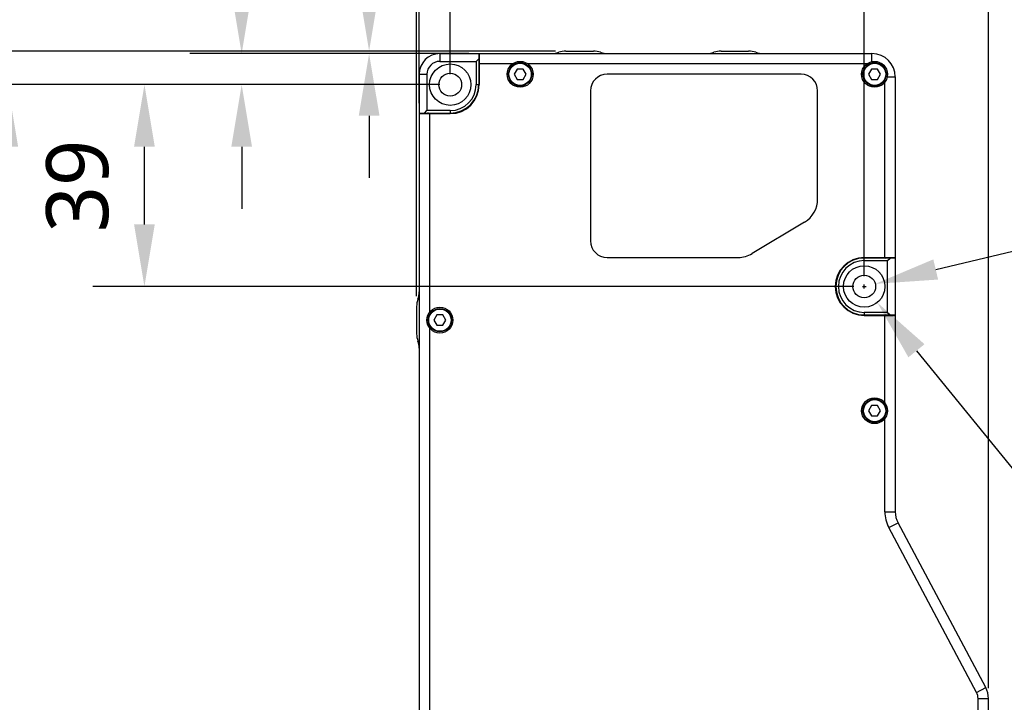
# Model space of a CAD drawing. Header units: millimetres. Extents: x 213 to 432, y -333 to -182.
# Tile 8 of 18: x 259 to 306, y -268 to -235. Entities that reach past the tile are written whole.
import ezdxf

# ---------------------------------------------------------------- set-up
doc = ezdxf.new("R2010")
doc.units = ezdxf.units.MM
doc.header["$LTSCALE"] = 23.1
doc.header["$PDMODE"] = 3
doc.header["$PDSIZE"] = 8
doc.layers.get('0').update_dxf_attribs({"linetype": 'CONTINUOUS'})
doc.layers.get('Defpoints').update_dxf_attribs({"linetype": 'CONTINUOUS'})
doc.layers.add('00_COMPONENTS', color=7, linetype='CONTINUOUS')
doc.layers.add('51__DRAFT_DIMS', color=7, linetype='CONTINUOUS')
doc.styles.get("Standard").update_dxf_attribs({"font": 'Roboto-Regular.ttf'})
doc.dimstyles.new('DIMSTYLE_1', dxfattribs={"dimtxt": 3, "dimasz": 3, "dimexe": 2.5, "dimexo": 0.5, "dimgap": 0.75, "dimtad": 1, "dimlfac": 4, "dimdsep": 46, "dimtxsty": 'STANDARD', "dimblk": '_FILLED', "dimblk1": '_FILLED', "dimblk2": '_FILLED', "dimcen": 0.09, "dimclrt": 3, "dimazin": 2, "dimtp": 0.3, "dimtm": 0.3, "dimtfac": 1, "dimtofl": 0, "dimtmove": 0, "dimatfit": 3, "dimldrblk": '_FILLED', "dimfxl": 1, "dimtolj": 1, "dimarcsym": 0})
doc.dimstyles.new('DIMSTYLE_2', dxfattribs={"dimtxt": 3, "dimasz": 3, "dimexe": 2.5, "dimexo": 0.5, "dimgap": 0.75, "dimtad": 1, "dimlfac": 4, "dimdsep": 46, "dimtxsty": 'STANDARD', "dimblk": '_FILLED', "dimblk1": '_FILLED', "dimblk2": '_FILLED', "dimcen": 0.09, "dimclrt": 3, "dimazin": 2, "dimtp": 0.1, "dimtm": 0.1, "dimtfac": 1, "dimtofl": 0, "dimtmove": 0, "dimatfit": 3, "dimldrblk": '_FILLED', "dimfxl": 1, "dimtolj": 1, "dimarcsym": 0})
doc.dimstyles.new('DIMSTYLE_3', dxfattribs={"dimtxt": 3, "dimasz": 3, "dimexe": 2.5, "dimexo": 0.5, "dimgap": 0.75, "dimtad": 1, "dimlfac": 4, "dimdsep": 46, "dimtxsty": 'STANDARD', "dimblk": '_FILLED', "dimblk1": '_FILLED', "dimblk2": '_FILLED', "dimcen": 0.09, "dimclrt": 3, "dimazin": 2, "dimtp": 0.5, "dimtm": 0.5, "dimtfac": 1, "dimtofl": 0, "dimtmove": 0, "dimatfit": 3, "dimldrblk": '_FILLED', "dimfxl": 1, "dimtolj": 1, "dimarcsym": 0})
doc.dimstyles.new('DIMSTYLE_5', dxfattribs={"dimtxt": 3, "dimasz": 3, "dimexe": 2.5, "dimexo": 0.5, "dimtad": 1, "dimlfac": 4, "dimdsep": 46, "dimtxsty": 'STANDARD', "dimblk": '_FILLED', "dimblk1": '_FILLED', "dimblk2": '_FILLED', "dimcen": 0.09, "dimclrt": 3, "dimazin": 2, "dimtp": 0.1, "dimtm": 0.1, "dimtfac": 1, "dimtofl": 0, "dimtmove": 0, "dimatfit": 1, "dimldrblk": '_FILLED', "dimfxl": 1, "dimtolj": 1, "dimarcsym": 0})
doc.dimstyles.new('DIMSTYLE_6', dxfattribs={"dimtxt": 3, "dimasz": 3, "dimexe": 2.5, "dimexo": 0.5, "dimtad": 1, "dimlfac": 4, "dimdsep": 46, "dimtxsty": 'STANDARD', "dimblk": '_FILLED', "dimblk1": '_FILLED', "dimblk2": '_FILLED', "dimcen": 0.09, "dimclrt": 3, "dimazin": 2, "dimtp": 0.2, "dimtm": 0.2, "dimtfac": 1, "dimtofl": 0, "dimtmove": 0, "dimatfit": 1, "dimldrblk": '_FILLED', "dimfxl": 1, "dimtolj": 1, "dimarcsym": 0})

# ---------------------------------------------------------------- blocks, each defined once
blk = doc.blocks.new('_FILLED')
at = {"color": 0, "linetype": 'ByBlock'}
blk.add_solid([(0, 0), (-1, 0.167), (-1, -0.167)], dxfattribs=at)
blk = doc.blocks.new('*D2')
at = {"layer": '51__DRAFT_DIMS', "color": 0, "lineweight": -2}
for p, q in [((279.652, -237.609), (279.652, -229.064)), ((299.652, -247.359), (299.652, -229.064)), ((282.652, -231.564), (296.652, -231.564))]:
    blk.add_line(p, q, dxfattribs=at)
at = {"layer": 'Defpoints', "color": 0}
for p in [(299.652, -231.564), (279.652, -238.109), (299.652, -247.859)]:
    blk.add_point(p, dxfattribs=at)
at = {"layer": '51__DRAFT_DIMS', "color": 0, "linetype": 'ByBlock', "lineweight": -2, "xscale": 3, "yscale": 3, "zscale": 3, "rotation": 180}
blk.add_blockref('_FILLED', (279.652, -231.564), dxfattribs=at)
at = {"layer": '51__DRAFT_DIMS', "color": 0, "linetype": 'ByBlock', "lineweight": -2, "xscale": 3, "yscale": 3, "zscale": 3}
blk.add_blockref('_FILLED', (299.652, -231.564), dxfattribs=at)
at = {"layer": '51__DRAFT_DIMS', "color": 3, "insert": (289.608, -226.814), "char_height": 3, "attachment_point": 2, "line_spacing_factor": 0.9}
blk.add_mtext('\\A1;80', dxfattribs=at)
blk = doc.blocks.new('*D3')
at = {"layer": '51__DRAFT_DIMS', "color": 0, "lineweight": -2}
for p, q in [((269.575, -233.609), (269.575, -227.109)), ((280.552, -236.609), (267.075, -236.609)), ((279.152, -238.109), (267.075, -238.109)), ((269.575, -241.109), (269.575, -244.109))]:
    blk.add_line(p, q, dxfattribs=at)
at = {"layer": 'Defpoints', "color": 0}
for p in [(281.052, -236.609), (269.575, -238.109), (279.652, -238.109)]:
    blk.add_point(p, dxfattribs=at)
at = {"layer": '51__DRAFT_DIMS', "color": 0, "linetype": 'ByBlock', "lineweight": -2, "xscale": 3, "yscale": 3, "zscale": 3}
for p, rotation in [((269.575, -236.609), 270), ((269.575, -238.109), 90)]:
    blk.add_blockref('_FILLED', p, dxfattribs=dict(at, rotation=rotation))
at = {"layer": '51__DRAFT_DIMS', "color": 3, "insert": (264.825, -229.754), "char_height": 3, "attachment_point": 1, "rotation": 90, "line_spacing_factor": 0.9}
blk.add_mtext('\\A1;6', dxfattribs=at)
blk = doc.blocks.new('*D4')
at = {"layer": '51__DRAFT_DIMS', "color": 0, "lineweight": -2}
for p, q in [((279.152, -238.109), (255.774, -238.109)), ((258.274, -241.109), (258.274, -277.859)), ((279.152, -280.859), (255.774, -280.859))]:
    blk.add_line(p, q, dxfattribs=at)
at = {"layer": 'Defpoints', "color": 0}
for p in [(279.652, -238.109), (258.274, -280.859), (279.652, -280.859)]:
    blk.add_point(p, dxfattribs=at)
at = {"layer": '51__DRAFT_DIMS', "color": 0, "linetype": 'ByBlock', "lineweight": -2, "xscale": 3, "yscale": 3, "zscale": 3}
for p, rotation in [((258.274, -238.109), 90), ((258.274, -280.859), 270)]:
    blk.add_blockref('_FILLED', p, dxfattribs=dict(at, rotation=rotation))
at = {"layer": '51__DRAFT_DIMS', "color": 3, "insert": (253.524, -259.49), "char_height": 3, "attachment_point": 2, "rotation": 90, "line_spacing_factor": 0.9}
blk.add_mtext('\\A1;171', dxfattribs=at)
blk = doc.blocks.new('*D5')
at = {"layer": '51__DRAFT_DIMS', "color": 0, "lineweight": -2}
for p, q in [((279.152, -238.109), (262.377, -238.109)), ((264.877, -244.859), (264.877, -241.109)), ((299.152, -247.859), (262.377, -247.859))]:
    blk.add_line(p, q, dxfattribs=at)
at = {"layer": 'Defpoints', "color": 0}
for p in [(264.877, -238.109), (279.652, -238.109), (299.652, -247.859)]:
    blk.add_point(p, dxfattribs=at)
at = {"layer": '51__DRAFT_DIMS', "color": 0, "linetype": 'ByBlock', "lineweight": -2, "xscale": 3, "yscale": 3, "zscale": 3}
for p, rotation in [((264.877, -238.109), 90), ((264.877, -247.859), 270)]:
    blk.add_blockref('_FILLED', p, dxfattribs=dict(at, rotation=rotation))
at = {"layer": '51__DRAFT_DIMS', "color": 3, "insert": (260.127, -243.004), "char_height": 3, "attachment_point": 2, "rotation": 90, "line_spacing_factor": 0.9}
blk.add_mtext('\\A1;39', dxfattribs=at)
blk = doc.blocks.new('*D6')
at = {"layer": '51__DRAFT_DIMS', "color": 0, "lineweight": -2}
for p, q in [((279.652, -237.609), (279.652, -222.114)), ((305.652, -267.264), (305.652, -222.114)), ((302.652, -224.614), (282.652, -224.614))]:
    blk.add_line(p, q, dxfattribs=at)
at = {"layer": 'Defpoints', "color": 0}
for p in [(279.652, -224.614), (279.652, -238.109), (305.652, -267.764)]:
    blk.add_point(p, dxfattribs=at)
at = {"layer": '51__DRAFT_DIMS', "color": 0, "linetype": 'ByBlock', "lineweight": -2, "xscale": 3, "yscale": 3, "zscale": 3, "rotation": 180}
blk.add_blockref('_FILLED', (279.652, -224.614), dxfattribs=at)
at = {"layer": '51__DRAFT_DIMS', "color": 0, "linetype": 'ByBlock', "lineweight": -2, "xscale": 3, "yscale": 3, "zscale": 3}
blk.add_blockref('_FILLED', (305.652, -224.614), dxfattribs=at)
at = {"layer": '51__DRAFT_DIMS', "color": 3, "insert": (292.792, -219.864), "char_height": 3, "attachment_point": 2, "line_spacing_factor": 0.9}
blk.add_mtext('\\A1;104', dxfattribs=at)
blk = doc.blocks.new('*D7')
at = {"layer": '51__DRAFT_DIMS', "color": 0, "lineweight": -2}
for p, q in [((278.027, -248.321), (278.027, -213.121)), ((305.652, -267.264), (305.652, -213.121)), ((281.027, -215.621), (302.652, -215.621))]:
    blk.add_line(p, q, dxfattribs=at)
at = {"layer": 'Defpoints', "color": 0}
for p in [(305.652, -215.621), (278.027, -248.821), (305.652, -267.764)]:
    blk.add_point(p, dxfattribs=at)
at = {"layer": '51__DRAFT_DIMS', "color": 0, "linetype": 'ByBlock', "lineweight": -2, "xscale": 3, "yscale": 3, "zscale": 3, "rotation": 180}
blk.add_blockref('_FILLED', (278.027, -215.621), dxfattribs=at)
at = {"layer": '51__DRAFT_DIMS', "color": 0, "linetype": 'ByBlock', "lineweight": -2, "xscale": 3, "yscale": 3, "zscale": 3}
blk.add_blockref('_FILLED', (305.652, -215.621), dxfattribs=at)
at = {"layer": '51__DRAFT_DIMS', "color": 3, "insert": (291.915, -210.871), "char_height": 3, "attachment_point": 2, "line_spacing_factor": 0.9}
blk.add_mtext('\\A1;110.5', dxfattribs=at)
blk = doc.blocks.new('*D8')
at = {"layer": '51__DRAFT_DIMS', "color": 0, "lineweight": -2}
for p, q in [((278.027, -248.321), (278.027, -217.105)), ((278.152, -239.009), (278.152, -217.105)), ((275.027, -219.605), (264.914, -219.605)), ((281.152, -219.605), (284.152, -219.605))]:
    blk.add_line(p, q, dxfattribs=at)
at = {"layer": 'Defpoints', "color": 0}
for p in [(278.152, -219.605), (278.152, -239.509), (278.027, -248.821)]:
    blk.add_point(p, dxfattribs=at)
at = {"layer": '51__DRAFT_DIMS', "color": 0, "linetype": 'ByBlock', "lineweight": -2, "xscale": 3, "yscale": 3, "zscale": 3}
blk.add_blockref('_FILLED', (278.027, -219.605), dxfattribs=at)
at = {"layer": '51__DRAFT_DIMS', "color": 0, "linetype": 'ByBlock', "lineweight": -2, "xscale": 3, "yscale": 3, "zscale": 3, "rotation": 180}
blk.add_blockref('_FILLED', (278.152, -219.605), dxfattribs=at)
at = {"layer": '51__DRAFT_DIMS', "color": 3, "insert": (271.109, -214.855), "char_height": 3, "attachment_point": 3, "line_spacing_factor": 0.9}
blk.add_mtext('\\A1;0.5', dxfattribs=at)
blk = doc.blocks.new('*D9')
at = {"layer": '51__DRAFT_DIMS', "color": 0, "lineweight": -2}
for p, q in [((275.732, -233.484), (275.732, -223.371)), ((284.738, -236.484), (273.232, -236.484)), ((280.552, -236.609), (273.232, -236.609)), ((275.732, -239.609), (275.732, -242.609))]:
    blk.add_line(p, q, dxfattribs=at)
at = {"layer": 'Defpoints', "color": 0}
for p in [(275.732, -236.609), (281.052, -236.609), (285.238, -236.484)]:
    blk.add_point(p, dxfattribs=at)
at = {"layer": '51__DRAFT_DIMS', "color": 0, "linetype": 'ByBlock', "lineweight": -2, "xscale": 3, "yscale": 3, "zscale": 3}
for p, rotation in [((275.732, -236.484), 270), ((275.732, -236.609), 90)]:
    blk.add_blockref('_FILLED', p, dxfattribs=dict(at, rotation=rotation))
at = {"layer": '51__DRAFT_DIMS', "color": 3, "insert": (270.982, -229.567), "char_height": 3, "attachment_point": 1, "rotation": 90, "line_spacing_factor": 0.9}
blk.add_mtext('\\A1;0.5', dxfattribs=at)
blk = doc.blocks.new('*D10')
at = {"layer": '51__DRAFT_DIMS', "color": 0, "lineweight": -2}
for p, q in [((284.738, -236.484), (249.669, -236.484)), ((252.169, -239.484), (252.169, -279.359)), ((280.552, -282.359), (249.669, -282.359))]:
    blk.add_line(p, q, dxfattribs=at)
at = {"layer": 'Defpoints', "color": 0}
for p in [(285.238, -236.484), (252.169, -282.359), (281.052, -282.359)]:
    blk.add_point(p, dxfattribs=at)
at = {"layer": '51__DRAFT_DIMS', "color": 0, "linetype": 'ByBlock', "lineweight": -2, "xscale": 3, "yscale": 3, "zscale": 3}
for p, rotation in [((252.169, -236.484), 90), ((252.169, -282.359), 270)]:
    blk.add_blockref('_FILLED', p, dxfattribs=dict(at, rotation=rotation))
at = {"layer": '51__DRAFT_DIMS', "color": 3, "insert": (247.419, -259.345), "char_height": 3, "attachment_point": 2, "rotation": 90, "line_spacing_factor": 0.9}
blk.add_mtext('\\A1;183.5', dxfattribs=at)
blk = doc.blocks.new('*D27')
at = {"layer": '51__DRAFT_DIMS', "color": 0, "lineweight": -2}
for p in [(303.105, -247.036), (334.377, -245.729)]:
    blk.add_line(p, (308.592, -245.729), dxfattribs=at)
at = {"layer": '51__DRAFT_DIMS', "color": 0}
for p, q in [((299.652, -247.949), (299.652, -247.769)), ((299.562, -247.859), (299.742, -247.859))]:
    blk.add_line(p, q, dxfattribs=at)
at = {"layer": 'Defpoints', "color": 0}
for p in [(300.187, -247.731), (299.117, -247.986)]:
    blk.add_point(p, dxfattribs=at)
at = {"layer": '51__DRAFT_DIMS', "color": 0, "linetype": 'ByBlock', "lineweight": -2, "xscale": 3, "yscale": 3, "zscale": 3, "rotation": 193.3965269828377}
blk.add_blockref('_FILLED', (300.187, -247.731), dxfattribs=at)
at = {"layer": '51__DRAFT_DIMS', "color": 3, "insert": (309.217, -236.604), "char_height": 3, "attachment_point": 1, "line_spacing_factor": 0.9}
blk.add_mtext('\\A1;3-{\\A1;4.4\\PThrough Hole}', dxfattribs=at)
blk = doc.blocks.new('*D24')
at = {"layer": '51__DRAFT_DIMS', "color": 0}
for p, q in [((299.652, -247.949), (299.652, -247.769)), ((299.562, -247.859), (299.742, -247.859))]:
    blk.add_line(p, q, dxfattribs=at)
at = {"layer": '51__DRAFT_DIMS', "color": 0, "lineweight": -2}
for p in [(302.175, -250.962), (339.428, -259.409)]:
    blk.add_line(p, (309.043, -259.409), dxfattribs=at)
at = {"layer": 'Defpoints', "color": 0}
for p in [(299.021, -247.083), (300.282, -248.635)]:
    blk.add_point(p, dxfattribs=at)
at = {"layer": '51__DRAFT_DIMS', "color": 0, "linetype": 'ByBlock', "lineweight": -2, "xscale": 3, "yscale": 3, "zscale": 3, "rotation": 129.1128767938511}
blk.add_blockref('_FILLED', (300.282, -248.635), dxfattribs=at)
at = {"layer": '51__DRAFT_DIMS', "color": 3, "insert": (309.757, -250.284), "char_height": 3, "attachment_point": 1, "line_spacing_factor": 0.9}
blk.add_mtext('\\A1;3-%%c{\\A1;8x19\\PMirro-Symmetry}', dxfattribs=at)

msp = doc.modelspace()

# ---------------------------------------------------------------- linework, layer by layer
at = {"layer": '00_COMPONENTS', "color": 4}
for p, q in [((279.1516, -236.6088), (279.1516, -236.9838)), ((300.0266, -236.9964), (300.0266, -236.6088)), ((278.1516, -237.6088), (278.5266, -237.6088)), ((300.7639, -237.7338), (301.1516, -237.7338)), ((280.9016, -238.1088), (281.0266, -238.1088)), ((279.6516, -239.3588), (279.6516, -239.4838)), ((299.6516, -246.6088), (299.6516, -246.4838)), ((299.6516, -249.1088), (299.6516, -249.2338)), ((300.6516, -258.7407), (301.1516, -258.7407)), ((300.8418, -259.5037), (301.2833, -259.2689)), ((305.0784, -267.4708), (305.5199, -267.2361)), ((305.1516, -267.7643), (305.6516, -267.7643))]:
    msp.add_line(p, q, dxfattribs=at)
at = {"layer": '00_COMPONENTS', "color": 7}
for p, q in [((279.1516, -236.6088), (300.0266, -236.6088)), ((280.9016, -236.9838), (281.0266, -236.8588)), ((281.0266, -236.6088), (281.0266, -238.1088)), ((281.0516, -236.6088), (281.0516, -238.1088)), ((285.2384, -236.4838), (286.5647, -236.4838)), ((292.7384, -236.4838), (294.0647, -236.4838)), ((279.1516, -236.9838), (280.9016, -236.9838)), ((280.9016, -236.9838), (280.9016, -238.1088)), ((282.6516, -237.1088), (281.0516, -237.1088)), ((282.8822, -237.3588), (282.7379, -237.6088)), ((283.1709, -237.3588), (282.8822, -237.3588)), ((283.3152, -237.6088), (283.1709, -237.3588)), ((299.7766, -237.1088), (283.4016, -237.1088)), ((300.0072, -237.3588), (299.8629, -237.6088)), ((300.2959, -237.3588), (300.0072, -237.3588)), ((300.4402, -237.6088), (300.2959, -237.3588)), ((278.1516, -237.6088), (278.1516, -281.3588)), ((278.5266, -237.6088), (278.5266, -239.3588)), ((282.7379, -237.6088), (282.8822, -237.8588)), ((283.1709, -237.8588), (283.3152, -237.6088)), ((296.6016, -237.6088), (287.2266, -237.6088)), ((299.8629, -237.6088), (300.0072, -237.8588)), ((300.2959, -237.8588), (300.4402, -237.6088)), ((301.1516, -237.7338), (301.1516, -258.7407)), ((282.8822, -237.8588), (283.1709, -237.8588)), ((300.0072, -237.8588), (300.2959, -237.8588)), ((300.6516, -246.4588), (300.6516, -237.9838)), ((286.4266, -238.4088), (286.4266, -245.6588)), ((297.4016, -243.6333), (297.4016, -238.4088)), ((278.1516, -239.4838), (279.6516, -239.4838)), ((278.1516, -239.5088), (279.6516, -239.5088)), ((278.4016, -239.4838), (278.5266, -239.3588)), ((279.6516, -239.3588), (278.5266, -239.3588)), ((278.6516, -239.5088), (278.6516, -249.1088)), ((296.7712, -244.7476), (294.2331, -246.273)), ((287.2266, -246.4588), (293.5635, -246.4588)), ((299.6516, -246.4588), (301.1516, -246.4588)), ((301.1516, -246.4838), (299.6516, -246.4838)), ((299.6516, -246.6088), (300.7766, -246.6088)), ((300.7766, -246.6088), (300.9016, -246.4838)), ((300.7766, -249.1088), (300.7766, -246.6088)), ((278.0266, -248.8206), (278.0266, -250.1469)), ((279.0072, -249.2338), (278.8629, -249.4838)), ((279.2959, -249.2338), (279.0072, -249.2338)), ((279.4402, -249.4838), (279.2959, -249.2338)), ((300.7766, -249.1088), (299.6516, -249.1088)), ((299.6516, -249.2338), (301.1516, -249.2338)), ((300.7766, -249.1088), (300.9016, -249.2338)), ((278.8629, -249.4838), (279.0072, -249.7338)), ((279.2959, -249.7338), (279.4402, -249.4838)), ((299.6516, -249.2588), (301.1516, -249.2588)), ((300.6516, -253.4838), (300.6516, -249.2588)), ((278.6516, -249.8588), (278.6516, -269.1088)), ((279.0072, -249.7338), (279.2959, -249.7338)), ((300.0072, -253.6088), (299.8629, -253.8588)), ((299.8629, -253.8588), (300.0072, -254.1088)), ((300.2959, -253.6088), (300.0072, -253.6088)), ((300.4402, -253.8588), (300.2959, -253.6088)), ((300.2959, -254.1088), (300.4402, -253.8588)), ((300.0072, -254.1088), (300.2959, -254.1088)), ((300.6516, -258.7407), (300.6516, -254.2338)), ((305.0784, -267.4708), (300.8418, -259.5037)), ((305.5199, -267.2361), (301.2833, -259.2689)), ((305.1516, -270.2338), (305.1516, -267.7643)), ((305.6516, -279.7981), (305.6516, -267.7643))]:
    msp.add_line(p, q, dxfattribs=at)
for centre, radius in [((279.6516, -238.1088), 1), ((283.0266, -237.6088), 0.625), ((283.0266, -237.6088), 0.5625), ((300.1516, -237.6088), 0.625), ((300.1516, -237.6088), 0.5625), ((279.6516, -238.1088), 0.55), ((299.6516, -247.8588), 1), ((299.6516, -247.8588), 0.55), ((279.1516, -249.4838), 0.625), ((279.1516, -249.4838), 0.5625), ((300.1516, -253.8588), 0.625), ((300.1516, -253.8588), 0.5625)]:
    msp.add_circle(centre, radius, dxfattribs=at)
at = {"layer": '00_COMPONENTS', "color": 4}
for centre in [(283.0266, -237.6088), (300.1516, -237.6088), (279.1516, -249.4838), (300.1516, -253.8588)]:
    msp.add_circle(centre, 0.5375, dxfattribs=at)
at = {"layer": '00_COMPONENTS', "color": 7}
for centre, radius, start, end in [((279.1516, -237.6088), 1, 90, 180), ((284.5425, -235.6088), 1, 270, 290.36413), ((285.2384, -237.4838), 1, 90, 110.36413), ((286.5647, -237.4838), 1, 69.63587, 90), ((287.2607, -235.6088), 1, 249.63587, 270), ((292.0425, -235.6088), 1, 270, 290.36413), ((292.7384, -237.4838), 1, 90, 110.36413), ((294.0647, -237.4838), 1, 69.63587, 90), ((294.7607, -235.6088), 1, 249.63587, 270), ((300.0266, -237.7338), 1.125, 0, 90), ((279.1516, -237.6088), 0.625, 90, 180), ((281.2766, -237.0588), 0.25, 154.16853, 180), ((287.2266, -238.4088), 0.8, 90, 180), ((296.6016, -238.4088), 0.8, 0, 90), ((279.6516, -238.1088), 1.4, 270, 360), ((279.6516, -238.1088), 1.375, 270, 360), ((279.6516, -238.1088), 1.25, 270, 360), ((278.6016, -239.7338), 0.25, 90, 115.83147), ((296.1016, -243.6333), 1.3, 301.00614, 360), ((287.2266, -245.6588), 0.8, 180, 270), ((293.5635, -245.1588), 1.3, 270, 301.00614), ((299.6516, -247.8588), 1.4, 90, 270), ((299.6516, -247.8588), 1.375, 90, 270), ((299.6516, -247.8588), 1.25, 90, 270), ((300.7016, -246.2338), 0.25, 270, 295.83147), ((277.1516, -248.1246), 1, 339.63587, 360), ((279.0266, -248.8206), 1, 159.63587, 180), ((300.7016, -249.4838), 0.25, 64.16853, 90), ((279.0266, -250.1469), 1, 180, 200.36413), ((277.1516, -250.8429), 1, 0, 20.36413), ((302.2766, -258.7407), 1.625, 180, 208.00216), ((302.2766, -258.7407), 1.125, 180, 208.00216), ((304.5266, -267.7643), 1.125, 0, 28.00216), ((304.5266, -267.7643), 0.625, 0, 28.00216)]:
    msp.add_arc(centre, radius, start, end, dxfattribs=at)

# ---------------------------------------------------------------- dimensions: what is measured, and where the dimension line sits
at = {"layer": '51__DRAFT_DIMS', "color": 4}
for base, p1, p2, dimstyle, picture, middle in [((305.6516, -215.6213), (278.0266, -248.8206), (305.6516, -267.7643), 'DIMSTYLE_1', '*D7', (291.9152, -215.6213)), ((278.1516, -219.6053), (278.0266, -248.8206), (278.1516, -239.5088), 'DIMSTYLE_2', '*D8', (268.3865, -219.6053)), ((299.6516, -231.5637), (279.6516, -238.1088), (299.6516, -247.8588), 'DIMSTYLE_1', '*D2', (289.6076, -231.5637))]:
    dim = msp.add_linear_dim(base=base, p1=p1, p2=p2, dimstyle=dimstyle, dxfattribs=at)
    dim.commit()
    dim.dimension.update_dxf_attribs({"geometry": picture, "text_midpoint": middle, "dimtype": 160})
for base, p1, p2, angle, dimstyle, picture, middle in [((279.6516, -224.6137), (305.6516, -267.7643), (279.6516, -238.1088), 180, 'DIMSTYLE_1', '*D6', (292.7922, -224.6137)), ((275.7325, -236.6088), (285.2384, -236.4838), (281.0516, -236.6088), 270, 'DIMSTYLE_2', '*D9', (275.7325, -226.8437)), ((269.5752, -238.1088), (281.0516, -236.6088), (279.6516, -238.1088), 270, 'DIMSTYLE_2', '*D3', (269.5752, -228.8064)), ((252.169, -282.3588), (285.2384, -236.4838), (281.0516, -282.3588), 270, 'DIMSTYLE_3', '*D10', (252.169, -259.3451)), ((258.2739, -280.8588), (279.6516, -238.1088), (279.6516, -280.8588), 270, 'DIMSTYLE_3', '*D4', (258.2739, -259.4896)), ((264.8767, -238.1088), (299.6516, -247.8588), (279.6516, -238.1088), 90, 'DIMSTYLE_1', '*D5', (264.8767, -243.0043))]:
    dim = msp.add_linear_dim(base=base, p1=p1, p2=p2, angle=angle, dimstyle=dimstyle, dxfattribs=at)
    dim.commit()
    dim.dimension.update_dxf_attribs({"geometry": picture, "text_midpoint": middle, "dimtype": 160})
for p1, p2, text, dimstyle, override, picture, middle in [((299.1165, -247.9862), (300.1866, -247.7313), '3-{\\A1;<>\\PThrough Hole}', 'DIMSTYLE_5', {"dimtoh": 1, "dimlfac": 4, "dimpost": '<>', "dimtxsty": 'STANDARD', "dimtix": 0, "dimtofl": 0, "dimtmove": 0, "dimatfit": 3}, '*D27', (308.5924, -245.7293)), ((299.0207, -247.0829), (300.2824, -248.6347), '3-%%c{\\A1;<>x19\\PMirro-Symmetry}', 'DIMSTYLE_6', {"dimtih": 1, "dimtoh": 1, "dimpost": '<>', "dimtxsty": 'STANDARD'}, '*D24', (324.5924, -259.4093))]:
    dim = msp.add_diameter_dim_2p(p1=p1, p2=p2, text=text, dimstyle=dimstyle, override=override, dxfattribs=at)
    dim.commit()
    dim.dimension.update_dxf_attribs({"geometry": picture, "text_midpoint": middle, "dimtype": 163})

doc.saveas('drawing.dxf')
